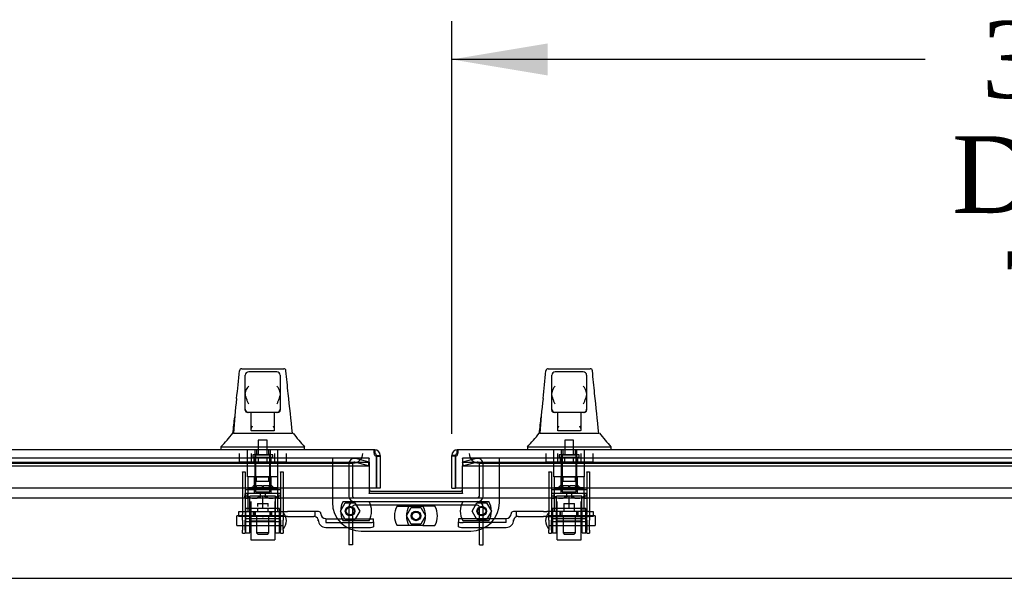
# Model space of a CAD drawing. Header units: inches. Extents: x 2 to 538, y -2 to 358.
# Tile 3 of 20: x 128 to 154, y 64 to 78. Entities that reach past the tile are written whole.
import ezdxf
from ezdxf.enums import TextEntityAlignment as Align
from ezdxf.lldxf.tags import DXFTag

# ---------------------------------------------------------------- set-up
doc = ezdxf.new("R2010")
doc.units = ezdxf.units.IN
doc.header["$MEASUREMENT"] = 0
for name, color, linetype in [('COM70220', 7, 'Continuous'), ('COM70838', 7, 'Continuous'), ('COM70839-4', 7, 'Continuous'), ('COM71045-2', 7, 'Continuous'), ('COM71046-2', 7, 'Continuous'), ('COM71052-1', 7, 'Continuous'), ('COM71053-1', 7, 'Continuous'), ('COM71054-1', 7, 'Continuous'), ('COM71145-1', 7, 'Continuous'), ('COM71146-1', 7, 'Continuous'), ('Default', 7, 'Continuous'), ('HAN13068', 7, 'Continuous'), ('HAN13068_NUT', 7, 'Continuous'), ('HAN13068_SCREW', 7, 'Continuous'), ('HAN_NUT', 7, 'Continuous'), ('NTS18147', 7, 'Continuous'), ('NTS86070', 7, 'Continuous'), ('ROL87452', 7, 'Continuous'), ('RVT17786', 7, 'Continuous'), ('RVT19000', 7, 'Continuous'), ('SCC87672', 7, 'Continuous'), ('SPC87323', 7, 'Continuous'), ('STD26122', 7, 'Continuous'), ('WAF25376', 7, 'Continuous'), ('WAM30038', 7, 'Continuous')]:
    doc.layers.add(name, color=color, linetype=linetype)
doc.styles.add('SEACAD_Times_New_Roman', font='times.ttf')
tags = doc.linetypes.add('CENTER2', pattern=[1.125, 0.75, -0.125, 0.125, -0.125]).pattern_tags.tags
tags[10:11] = [DXFTag(74, 4), DXFTag(75, 0), DXFTag(340, '0'), DXFTag(46, 0.0), DXFTag(50, 0.0), DXFTag(44, 0.0), DXFTag(45, 0.0)]
tags[8:9] = [DXFTag(74, 4), DXFTag(75, 0), DXFTag(340, '0'), DXFTag(46, 0.0), DXFTag(50, 0.0), DXFTag(44, 0.0), DXFTag(45, 0.0)]
tags[6:7] = [DXFTag(74, 4), DXFTag(75, 0), DXFTag(340, '0'), DXFTag(46, 0.0), DXFTag(50, 0.0), DXFTag(44, 0.0), DXFTag(45, 0.0)]
tags[4:5] = [DXFTag(74, 4), DXFTag(75, 0), DXFTag(340, '0'), DXFTag(46, 0.0), DXFTag(50, 0.0), DXFTag(44, 0.0), DXFTag(45, 0.0)]
tags = doc.linetypes.add('HIDDEN2', pattern=[0.1875, 0.125, -0.0625]).pattern_tags.tags
tags[6:7] = [DXFTag(74, 4), DXFTag(75, 0), DXFTag(340, '0'), DXFTag(46, 0.0), DXFTag(50, 0.0), DXFTag(44, 0.0), DXFTag(45, 0.0)]
tags[4:5] = [DXFTag(74, 4), DXFTag(75, 0), DXFTag(340, '0'), DXFTag(46, 0.0), DXFTag(50, 0.0), DXFTag(44, 0.0), DXFTag(45, 0.0)]
doc.dimstyles.new('HAMMOND_(STH_-_540x360)', dxfattribs={"dimtxt": 2, "dimasz": 2.5, "dimexe": 1, "dimexo": 1, "dimgap": 0.5, "dimtad": 0, "dimtih": 1, "dimtoh": 1, "dimzin": 0, "dimdsep": 46, "dimtxsty": 'SEACAD_Times_New_Roman', "dimblk1": '_SE_FILLED', "dimblk2": '_SE_FILLED', "dimsah": 1, "dimcen": 1, "dimadec": 0, "dimazin": 0, "dimtfac": 0.8, "dimtofl": 0, "dimtmove": 0, "dimatfit": 3, "dimfxl": 1, "dimtolj": 1, "dimtzin": 0, "dimarcsym": 0})

# ---------------------------------------------------------------- blocks, each defined once
blk = doc.blocks.new('SEANNOT_GROUP3')
at = {"layer": 'Default', "color": 7, "linetype": 'CENTER2'}
blk.add_line((103.335, 63.564), (173.408, 63.564), dxfattribs=at)
blk = doc.blocks.new('SE1')
at = {"layer": 'COM70220', "color": 7, "linetype": 'HIDDEN2'}
for p, q in [((103.945, 66.565), (136.485, 66.565)), ((136.485, 66.565), (136.735, 66.565)), ((140.007, 66.565), (140.257, 66.565)), ((140.257, 66.565), (172.797, 66.565))]:
    blk.add_line(p, q, dxfattribs=at)
for centre, start, end in [((136.735, 66.815), 270, 0), ((140.007, 66.815), 180, 270)]:
    blk.add_arc(centre, 0.25, start, end, dxfattribs=at)
at = {"layer": 'COM70838', "color": 7, "linetype": 'HIDDEN2'}
for p, q in [((133.755, 65.178), (133.755, 65.303)), ((133.755, 65.303), (133.88, 65.303)), ((133.88, 65.178), (133.755, 65.178)), ((133.88, 65.303), (134.935, 65.303)), ((134.362, 65.178), (133.88, 65.178)), ((134.935, 65.178), (134.397, 65.178)), ((134.935, 65.303), (135.024, 65.303)), ((135.024, 65.178), (134.935, 65.178)), ((135.737, 65.303), (135.024, 65.303)), ((135.024, 65.178), (135.71, 65.178)), ((135.835, 65.303), (135.737, 65.303)), ((135.737, 65.303), (135.737, 65.175)), ((135.895, 65.245), (135.895, 65.243)), ((140.848, 65.243), (140.848, 65.245)), ((140.978, 65.303), (140.908, 65.303)), ((140.978, 65.303), (140.978, 65.164)), ((141.691, 65.303), (140.978, 65.303)), ((141.033, 65.178), (141.691, 65.178)), ((141.691, 65.303), (141.779, 65.303)), ((141.779, 65.178), (141.691, 65.178)), ((142.863, 65.303), (141.779, 65.303)), ((141.779, 65.178), (142.345, 65.178)), ((142.38, 65.178), (142.863, 65.178)), ((142.863, 65.303), (142.988, 65.303)), ((142.988, 65.178), (142.863, 65.178)), ((142.988, 65.303), (142.988, 65.178)), ((135.827, 65.061), (135.827, 65.084)), ((136.02, 65.12), (136.02, 65.017)), ((136.02, 65.117), (137.265, 65.117)), ((136.02, 65.017), (137.14, 65.017)), ((137.265, 65.035), (137.265, 65.117)), ((137.265, 65.035), (137.265, 64.909)), ((140.723, 65.117), (139.478, 65.117)), ((139.478, 65.117), (139.478, 65.035)), ((139.478, 64.909), (139.478, 65.035)), ((140.723, 65.017), (139.603, 65.017)), ((140.723, 65.017), (140.723, 65.12)), ((140.916, 65.084), (140.916, 65.061)), ((136.02, 64.891), (137.14, 64.891)), ((139.603, 64.891), (140.723, 64.891))]:
    blk.add_line(p, q, dxfattribs=at)
for centre, radius, start, end in [((135.71, 65.061), 0.117, 76.4554, 90), ((135.71, 65.061), 0.117, 0, 76.4554), ((135.835, 65.243), 0.06, 0, 90), ((136.02, 65.245), 0.125, 180, 270), ((140.723, 65.245), 0.125, 270, 0), ((140.908, 65.243), 0.06, 90, 180), ((141.033, 65.061), 0.117, 118.0398, 180), ((141.033, 65.061), 0.117, 90, 118.0398), ((136.02, 65.084), 0.193, 180, 270), ((140.723, 65.084), 0.193, 270, 0)]:
    blk.add_arc(centre, radius, start, end, dxfattribs=at)
for centre, major_axis, start_param, end_param in [((137.14, 65.035), (-0.125, 0), 1.570796, 3.141593), ((137.14, 64.909), (0.125, 0), 4.712389, 6.283185), ((139.603, 65.035), (-0.125, 0), 0, 1.570796), ((139.603, 64.909), (0.125, 0), 3.141593, 4.712389)]:
    blk.add_ellipse(centre, major_axis=major_axis, ratio=0.145455, start_param=start_param, end_param=end_param, dxfattribs=at)
at = {"layer": 'COM70839-4', "color": 7, "linetype": 'HIDDEN2'}
for p, q in [((133.849, 66.341), (133.919, 66.341)), ((133.849, 66.332), (133.849, 66.341)), ((133.849, 66.332), (133.849, 65.239)), ((133.919, 66.341), (133.919, 66.332)), ((133.919, 66.332), (133.919, 65.239)), ((134.841, 66.341), (134.911, 66.341)), ((134.841, 66.332), (134.841, 66.341)), ((134.841, 66.332), (134.841, 65.239)), ((134.911, 66.341), (134.911, 66.332)), ((134.911, 66.332), (134.911, 65.239)), ((141.832, 66.341), (141.902, 66.341)), ((141.832, 66.332), (141.832, 66.341)), ((141.832, 66.332), (141.832, 65.239)), ((141.902, 66.341), (141.902, 66.332)), ((141.902, 66.332), (141.902, 65.239)), ((142.824, 66.341), (142.894, 66.341)), ((142.824, 66.332), (142.824, 66.341)), ((142.824, 66.332), (142.824, 65.239)), ((142.894, 66.341), (142.894, 66.332)), ((142.894, 66.332), (142.894, 65.239)), ((133.919, 65.879), (134.841, 65.879)), ((141.902, 65.879), (142.824, 65.879)), ((133.849, 65.076), (133.849, 65.239)), ((133.919, 65.239), (133.919, 65.076)), ((134.841, 65.076), (134.841, 65.239)), ((134.911, 65.239), (134.911, 65.076)), ((141.832, 65.076), (141.832, 65.239)), ((141.902, 65.239), (141.902, 65.076)), ((142.824, 65.076), (142.824, 65.239)), ((142.894, 65.239), (142.894, 65.076)), ((133.849, 65.076), (133.849, 64.815)), ((134.841, 65.111), (133.919, 65.111)), ((133.919, 64.815), (133.919, 65.076)), ((133.919, 65.046), (134.841, 65.046)), ((134.841, 65.076), (134.841, 64.815)), ((134.911, 64.815), (134.911, 65.076)), ((141.832, 65.076), (141.832, 64.815)), ((142.824, 65.111), (141.902, 65.111)), ((141.902, 64.815), (141.902, 65.076)), ((141.902, 65.046), (142.824, 65.046)), ((142.824, 65.076), (142.824, 64.815)), ((142.894, 64.815), (142.894, 65.076)), ((133.849, 64.737), (133.849, 64.815)), ((133.849, 64.737), (133.919, 64.737)), ((133.919, 64.815), (133.919, 64.737)), ((134.841, 64.737), (134.841, 64.815)), ((134.841, 64.737), (134.911, 64.737)), ((134.911, 64.815), (134.911, 64.737)), ((141.832, 64.737), (141.832, 64.815)), ((141.832, 64.737), (141.902, 64.737)), ((141.902, 64.815), (141.902, 64.737)), ((142.824, 64.737), (142.824, 64.815)), ((142.824, 64.737), (142.894, 64.737)), ((142.894, 64.815), (142.894, 64.737))]:
    blk.add_line(p, q, dxfattribs=at)
at = {"layer": 'COM71045-2', "color": 7, "linetype": 'HIDDEN2'}
for p, q in [((137.156, 65.778), (137.156, 65.783)), ((139.586, 65.778), (137.156, 65.778)), ((139.586, 65.783), (139.586, 65.778))]:
    blk.add_line(p, q, dxfattribs=at)
at = {"layer": 'COM71046-2', "color": 7, "linetype": 'HIDDEN2'}
for p, q in [((137.156, 66.69), (103.809, 66.69)), ((103.809, 66.589), (137.156, 66.589)), ((103.809, 66.498), (137.156, 66.498)), ((137.156, 66.69), (137.156, 66.685)), ((137.156, 66.589), (137.156, 66.685)), ((137.156, 66.589), (137.156, 66.498)), ((137.156, 66.498), (137.156, 65.91)), ((139.586, 66.685), (139.586, 66.69)), ((172.934, 66.69), (139.586, 66.69)), ((139.586, 66.685), (139.586, 66.589)), ((139.586, 66.589), (172.934, 66.589)), ((139.586, 66.589), (139.586, 66.498)), ((139.586, 66.498), (172.934, 66.498)), ((139.586, 65.91), (139.586, 66.498))]:
    blk.add_line(p, q, dxfattribs=at)
at = {"layer": 'COM71046-2', "color": 7, "linetype": 'Continuous'}
for p, q in [((137.156, 65.91), (137.156, 65.783)), ((137.156, 65.783), (139.586, 65.783)), ((139.586, 65.783), (139.586, 65.91)), ((100.904, 65.659), (175.839, 65.659))]:
    blk.add_line(p, q, dxfattribs=at)
at = {"layer": 'COM71052-1', "color": 7, "linetype": 'HIDDEN2'}
for p, q in [((136.621, 66.546), (136.621, 65.708)), ((136.716, 66.546), (136.716, 65.708)), ((137.132, 66.498), (136.777, 66.593)), ((137.156, 66.589), (136.801, 66.684)), ((137.132, 66.498), (137.156, 66.589)), ((139.941, 66.684), (139.586, 66.589)), ((139.611, 66.498), (139.586, 66.589)), ((139.966, 66.593), (139.611, 66.498)), ((140.026, 65.708), (140.026, 66.546)), ((140.121, 65.708), (140.121, 66.546)), ((136.764, 65.66), (139.978, 65.66)), ((137.149, 65.565), (139.593, 65.565))]:
    blk.add_line(p, q, dxfattribs=at)
for centre, radius, start, end in [((136.764, 66.546), 0.143, 75, 180), ((136.764, 66.546), 0.048, 75, 180), ((139.978, 66.546), 0.143, 0, 105), ((139.978, 66.546), 0.048, 0, 105), ((136.764, 65.708), 0.143, 180, 270), ((136.764, 65.708), 0.048, 180, 270), ((139.978, 65.708), 0.143, 270, 0), ((139.978, 65.708), 0.048, 270, 0)]:
    blk.add_arc(centre, radius, start, end, dxfattribs=at)
at = {"layer": 'COM71053-1', "color": 7, "linetype": 'HIDDEN2'}
for p, q in [((136.621, 65.422), (136.621, 64.44)), ((136.716, 65.422), (136.716, 64.44)), ((139.978, 65.47), (136.764, 65.47)), ((140.026, 64.44), (140.026, 65.422)), ((140.121, 64.44), (140.121, 65.422)), ((136.716, 64.44), (136.621, 64.44)), ((140.026, 64.44), (140.121, 64.44))]:
    blk.add_line(p, q, dxfattribs=at)
for centre, radius, start, end in [((136.764, 65.422), 0.143, 90, 180), ((136.764, 65.422), 0.048, 90, 180), ((139.978, 65.422), 0.143, 0, 90), ((139.978, 65.422), 0.048, 0, 90)]:
    blk.add_arc(centre, radius, start, end, dxfattribs=at)
at = {"layer": 'COM71054-1', "color": 7, "linetype": 'HIDDEN2'}
for p, q in [((136.193, 66.69), (136.193, 65.541)), ((140.549, 65.541), (140.549, 66.69)), ((136.943, 64.791), (139.799, 64.791))]:
    blk.add_line(p, q, dxfattribs=at)
at = {"layer": 'COM71054-1', "color": 7, "linetype": 'Continuous'}
blk.add_line((137.216, 65.833), (139.526, 65.833), dxfattribs=at)
at = {"layer": 'COM71054-1', "color": 7, "linetype": 'HIDDEN2'}
for centre in [(136.656, 65.315), (140.086, 65.315), (138.371, 65.19)]:
    blk.add_circle(centre, 0.125, dxfattribs=at)
at = {"layer": 'COM71054-1', "color": 7, "linetype": 'Continuous'}
for centre, start, end in [((137.216, 65.893), 180, 270), ((139.526, 65.893), 270, 0)]:
    blk.add_arc(centre, 0.06, start, end, dxfattribs=at)
at = {"layer": 'COM71054-1', "color": 7, "linetype": 'HIDDEN2'}
for centre, start, end in [((136.943, 65.541), 180, 270), ((139.799, 65.541), 270, 0)]:
    blk.add_arc(centre, 0.75, start, end, dxfattribs=at)
at = {"layer": 'COM71145-1', "color": 7, "linetype": 'Continuous'}
for p, q in [((139.303, 66.743), (139.303, 66.767)), ((139.372, 66.767), (139.303, 66.767)), ((139.398, 66.743), (139.303, 66.743)), ((139.303, 65.91), (139.303, 66.743)), ((139.398, 66.767), (139.372, 66.767)), ((139.398, 66.743), (139.398, 66.767)), ((139.398, 65.91), (139.398, 66.743)), ((139.398, 66.743), (139.398, 65.91)), ((173.608, 66.91), (139.446, 66.91)), ((139.446, 66.91), (139.446, 66.91)), ((139.446, 66.91), (139.446, 66.84)), ((139.446, 66.84), (139.446, 66.91)), ((139.446, 66.815), (139.446, 66.84)), ((139.446, 66.84), (139.446, 66.815)), ((139.446, 66.815), (139.446, 66.815)), ((139.303, 65.91), (139.398, 65.91)), ((173.657, 65.91), (139.398, 65.91))]:
    blk.add_line(p, q, dxfattribs=at)
for centre, radius, start, end in [((139.446, 66.767), 0.143, 90, 180), ((139.446, 66.767), 0.048, 90, 180), ((139.388, 66.824), 0.0815, 276.7727, 315.1283)]:
    blk.add_arc(centre, radius, start, end, dxfattribs=at)
blk.add_open_spline([(139.446, 66.767), (139.45, 66.775), (139.454, 66.784), (139.46, 66.802), (139.462, 66.812), (139.466, 66.829), (139.467, 66.838), (139.469, 66.854), (139.47, 66.861), (139.47, 66.875), (139.469, 66.881), (139.467, 66.891), (139.466, 66.896), (139.462, 66.903), (139.46, 66.906), (139.454, 66.909), (139.45, 66.91), (139.446, 66.91)], degree=3, knots=[0, 0, 0, 0, 0.125, 0.125, 0.25, 0.25, 0.375, 0.375, 0.5, 0.5, 0.625, 0.625, 0.75, 0.75, 0.875, 0.875, 1, 1, 1, 1], dxfattribs=at)
blk.add_open_spline([(139.462, 66.813), (139.457, 66.814), (139.452, 66.815), (139.446, 66.815)], degree=3, dxfattribs=at)
at = {"layer": 'COM71146-1', "color": 7, "linetype": 'Continuous'}
for p, q in [((137.296, 66.91), (103.134, 66.91)), ((137.296, 66.91), (137.297, 66.91)), ((137.296, 66.91), (137.296, 66.84)), ((137.296, 66.84), (137.296, 66.815)), ((137.296, 66.815), (137.297, 66.815)), ((137.297, 66.84), (137.297, 66.91)), ((137.297, 66.815), (137.297, 66.84)), ((137.345, 66.767), (137.37, 66.767)), ((137.345, 66.767), (137.345, 66.743)), ((137.345, 65.91), (137.345, 66.743)), ((137.345, 66.743), (137.345, 65.91)), ((137.345, 66.743), (137.44, 66.743)), ((137.37, 66.767), (137.44, 66.767)), ((137.44, 66.767), (137.44, 66.743)), ((137.44, 66.743), (137.44, 65.91)), ((137.345, 65.91), (103.086, 65.91)), ((137.44, 65.91), (137.345, 65.91))]:
    blk.add_line(p, q, dxfattribs=at)
for centre, radius, start, end in [((137.354, 66.824), 0.0815, 224.8717, 263.2273), ((137.297, 66.767), 0.143, 0, 90), ((137.297, 66.767), 0.048, 0, 90)]:
    blk.add_arc(centre, radius, start, end, dxfattribs=at)
for points, knots in [([(137.296, 66.91), (137.292, 66.91), (137.288, 66.909), (137.282, 66.906), (137.28, 66.903), (137.276, 66.896), (137.275, 66.891), (137.273, 66.881), (137.273, 66.875), (137.273, 66.861), (137.273, 66.854), (137.275, 66.838), (137.276, 66.829), (137.28, 66.811), (137.282, 66.803), (137.288, 66.784), (137.292, 66.775), (137.296, 66.767)], [0, 0, 0, 0, 0.125, 0.125, 0.25, 0.25, 0.375, 0.375, 0.5, 0.5, 0.625, 0.625, 0.75, 0.75, 0.875, 0.875, 1, 1, 1, 1]), ([(137.296, 66.815), (137.293, 66.815), (137.29, 66.815), (137.285, 66.814), (137.283, 66.813), (137.281, 66.813)], [0, 0, 0, 0, 0.125, 0.125, 0.2349364, 0.2349364, 0.2349364, 0.2349364])]:
    blk.add_open_spline(points, degree=3, knots=knots, dxfattribs=at)
at = {"layer": 'HAN13068', "color": 7, "linetype": 'Continuous'}
for p, q in [((133.834, 69.025), (134.925, 69.025)), ((141.817, 69.025), (142.908, 69.025)), ((133.774, 68.969), (133.774, 68.971)), ((133.925, 68.382), (133.925, 68.855)), ((134.745, 68.945), (134.015, 68.945)), ((134.835, 68.855), (134.835, 68.382)), ((134.985, 68.971), (134.985, 68.969)), ((141.757, 68.969), (141.757, 68.971)), ((141.908, 68.382), (141.908, 68.855)), ((142.728, 68.945), (141.998, 68.945)), ((142.818, 68.855), (142.818, 68.382)), ((142.968, 68.971), (142.968, 68.969)), ((133.925, 67.975), (133.925, 68.382)), ((134.835, 68.382), (134.835, 67.975)), ((141.908, 67.975), (141.908, 68.382)), ((142.818, 68.382), (142.818, 67.975)), ((133.925, 67.945), (133.925, 67.975)), ((134.835, 67.975), (134.835, 67.945)), ((141.908, 67.945), (141.908, 67.975)), ((142.818, 67.975), (142.818, 67.945)), ((134.015, 67.885), (133.985, 67.885)), ((134.745, 67.885), (134.015, 67.885)), ((134.08, 67.454), (134.08, 67.885)), ((134.68, 67.885), (134.68, 67.454)), ((134.775, 67.885), (134.745, 67.885)), ((141.998, 67.885), (141.968, 67.885)), ((142.728, 67.885), (141.998, 67.885)), ((142.063, 67.454), (142.063, 67.885)), ((142.663, 67.885), (142.663, 67.454)), ((142.758, 67.885), (142.728, 67.885)), ((133.616, 67.345), (133.8, 67.345)), ((133.8, 67.345), (133.913, 67.345)), ((133.913, 67.345), (134.121, 67.345)), ((134.08, 67.413), (134.08, 67.454)), ((134.295, 67.41), (134.11, 67.41)), ((134.121, 67.345), (134.189, 67.345)), ((134.189, 67.345), (134.28, 67.345)), ((134.28, 67.345), (134.32, 67.345)), ((134.465, 67.41), (134.295, 67.41)), ((134.32, 67.345), (134.439, 67.345)), ((134.439, 67.345), (134.736, 67.345)), ((134.65, 67.41), (134.465, 67.41)), ((134.68, 67.454), (134.68, 67.413)), ((134.736, 67.345), (134.846, 67.345)), ((134.846, 67.345), (135.152, 67.345)), ((141.599, 67.345), (141.783, 67.345)), ((141.783, 67.345), (141.896, 67.345)), ((141.896, 67.345), (142.104, 67.345)), ((142.063, 67.413), (142.063, 67.454)), ((142.278, 67.41), (142.093, 67.41)), ((142.104, 67.345), (142.172, 67.345)), ((142.172, 67.345), (142.263, 67.345)), ((142.263, 67.345), (142.303, 67.345)), ((142.448, 67.41), (142.278, 67.41)), ((142.303, 67.345), (142.422, 67.345)), ((142.422, 67.345), (142.719, 67.345)), ((142.633, 67.41), (142.448, 67.41)), ((142.663, 67.454), (142.663, 67.413)), ((142.719, 67.345), (142.829, 67.345)), ((142.829, 67.345), (143.135, 67.345)), ((133.29, 66.993), (133.29, 66.91)), ((133.29, 66.99), (133.641, 66.99)), ((133.641, 66.99), (133.874, 66.99)), ((133.874, 66.99), (134.32, 66.99)), ((134.32, 66.99), (134.439, 66.99)), ((134.439, 66.99), (134.49, 66.99)), ((134.49, 66.99), (134.638, 66.99)), ((134.638, 66.99), (135.118, 66.99)), ((135.118, 66.99), (135.469, 66.99)), ((135.47, 66.91), (135.47, 66.993)), ((141.273, 66.993), (141.273, 66.91)), ((141.273, 66.99), (141.624, 66.99)), ((141.624, 66.99), (141.857, 66.99)), ((141.857, 66.99), (142.303, 66.99)), ((142.303, 66.99), (142.422, 66.99)), ((142.422, 66.99), (142.473, 66.99)), ((142.473, 66.99), (142.621, 66.99)), ((142.621, 66.99), (143.101, 66.99)), ((143.101, 66.99), (143.452, 66.99)), ((143.453, 66.91), (143.453, 66.993))]:
    blk.add_line(p, q, dxfattribs=at)
at = {"layer": 'HAN13068', "color": 7, "linetype": 'HIDDEN2'}
for p, q in [((133.984, 66.208), (133.984, 66.91)), ((134.18, 66.208), (134.18, 66.91)), ((134.217, 66.91), (134.217, 66.785)), ((134.542, 66.785), (134.542, 66.91)), ((134.579, 66.208), (134.579, 66.91)), ((134.775, 66.208), (134.775, 66.91)), ((141.967, 66.208), (141.967, 66.91)), ((142.163, 66.208), (142.163, 66.91)), ((142.2, 66.91), (142.2, 66.785)), ((142.525, 66.785), (142.525, 66.91)), ((142.562, 66.208), (142.562, 66.91)), ((142.758, 66.208), (142.758, 66.91)), ((134.18, 66.208), (133.984, 66.208)), ((134.579, 66.208), (134.18, 66.208)), ((134.22, 66.083), (134.22, 66.208)), ((134.54, 66.083), (134.54, 66.208)), ((134.775, 66.208), (134.579, 66.208)), ((142.163, 66.208), (141.967, 66.208)), ((142.562, 66.208), (142.163, 66.208)), ((142.203, 66.083), (142.203, 66.208)), ((142.523, 66.083), (142.523, 66.208)), ((142.758, 66.208), (142.562, 66.208)), ((134.38, 66.083), (134.22, 66.083)), ((134.54, 66.083), (134.38, 66.083)), ((142.363, 66.083), (142.203, 66.083)), ((142.523, 66.083), (142.363, 66.083)), ((134.22, 65.178), (134.22, 64.748)), ((134.54, 64.748), (134.54, 65.178)), ((142.203, 65.178), (142.203, 64.748)), ((142.523, 64.748), (142.523, 65.178)), ((134.54, 64.748), (134.22, 64.748)), ((134.22, 64.748), (134.25, 64.718)), ((134.25, 64.718), (134.51, 64.718)), ((134.51, 64.718), (134.54, 64.748)), ((142.523, 64.748), (142.203, 64.748)), ((142.203, 64.748), (142.233, 64.718)), ((142.233, 64.718), (142.493, 64.718)), ((142.493, 64.718), (142.523, 64.748))]:
    blk.add_line(p, q, dxfattribs=at)
at = {"layer": 'HAN13068', "color": 7, "linetype": 'Continuous'}
for centre, radius, start, end in [((133.834, 68.965), 0.06, 89.9925, 174.0071), ((134.925, 68.965), 0.06, 5.5758, 90.0089), ((141.817, 68.965), 0.06, 89.9925, 174.0071), ((142.908, 68.965), 0.06, 5.5758, 90.0089), ((134.015, 68.855), 0.09, 90, 180), ((134.745, 68.855), 0.09, 0, 90), ((141.998, 68.855), 0.09, 90, 180), ((142.728, 68.855), 0.09, 0, 90), ((134.184, 68.374), 0.259, 130.7149, 177.9019), ((134.575, 68.374), 0.259, 2.0981, 49.2851), ((142.167, 68.374), 0.259, 130.7149, 177.9019), ((142.558, 68.374), 0.259, 2.0981, 49.2851), ((149.515, 66.348), 15.93, 173.1476, 176.4108), ((133.966, 68.382), 0.0411, 178.3464, 179.9974), ((134.794, 68.382), 0.0411, 0.0026, 1.6536), ((73.125, 61.3), 62.32, 5.56591, 6.52159), ((157.498, 66.348), 15.93, 173.1476, 176.4108), ((141.949, 68.382), 0.0411, 178.3464, 179.9974), ((142.777, 68.382), 0.0411, 0.0026, 1.6536), ((81.108, 61.3), 62.32, 5.56591, 6.52159), ((134.015, 67.975), 0.09, 180, 270), ((134.745, 67.975), 0.09, 270, 0), ((141.998, 67.975), 0.09, 180, 270), ((142.728, 67.975), 0.09, 270, 0), ((133.985, 67.945), 0.06, 180, 270), ((134.775, 67.945), 0.06, 270, 0), ((141.968, 67.945), 0.06, 180, 270), ((142.758, 67.945), 0.06, 270, 0), ((129.498, 70.622), 5.251, 316.2334, 321.3827), ((147.585, 77.534), 16.062, 219.3746, 221.0327), ((137.481, 70.622), 5.251, 316.2334, 321.3827), ((155.568, 77.534), 16.062, 219.3746, 221.0327)]:
    blk.add_arc(centre, radius, start, end, dxfattribs=at)
for points in [[(133.699, 68.248), (133.724, 68.489), (133.749, 68.729), (133.774, 68.969)], [(135.042, 68.378), (135.023, 68.575), (135.004, 68.772), (134.985, 68.969)], [(141.682, 68.248), (141.707, 68.489), (141.732, 68.729), (141.757, 68.969)], [(143.025, 68.378), (143.006, 68.575), (142.987, 68.772), (142.968, 68.969)], [(133.604, 67.345), (133.619, 67.488), (133.634, 67.63), (133.649, 67.773)], [(141.587, 67.345), (141.602, 67.488), (141.617, 67.63), (141.632, 67.773)]]:
    blk.add_open_spline(points, degree=3, dxfattribs=at)
for points, knots in [([(134.015, 68.1), (134.009, 68.112), (134.004, 68.124), (133.994, 68.148), (133.989, 68.161), (133.974, 68.197), (133.965, 68.221), (133.952, 68.257), (133.948, 68.268), (133.941, 68.292), (133.937, 68.304), (133.929, 68.339), (133.925, 68.361), (133.925, 68.383)], [0, 0, 0, 0, 0.125, 0.125, 0.25, 0.25, 0.5, 0.5, 0.625, 0.625, 0.75, 0.75, 1, 1, 1, 1]), ([(134.835, 68.383), (134.834, 68.361), (134.83, 68.339), (134.822, 68.304), (134.819, 68.292), (134.811, 68.268), (134.807, 68.257), (134.795, 68.221), (134.785, 68.197), (134.77, 68.161), (134.765, 68.148), (134.755, 68.124), (134.75, 68.112), (134.745, 68.1)], [0, 0, 0, 0, 0.25, 0.25, 0.375, 0.375, 0.5, 0.5, 0.75, 0.75, 0.875, 0.875, 1, 1, 1, 1]), ([(141.998, 68.1), (141.992, 68.112), (141.987, 68.124), (141.977, 68.148), (141.972, 68.161), (141.957, 68.197), (141.948, 68.221), (141.935, 68.257), (141.931, 68.268), (141.924, 68.292), (141.92, 68.304), (141.912, 68.339), (141.908, 68.361), (141.908, 68.383)], [0, 0, 0, 0, 0.125, 0.125, 0.25, 0.25, 0.5, 0.5, 0.625, 0.625, 0.75, 0.75, 1, 1, 1, 1]), ([(142.818, 68.383), (142.817, 68.361), (142.813, 68.339), (142.805, 68.304), (142.802, 68.292), (142.794, 68.268), (142.79, 68.257), (142.778, 68.221), (142.768, 68.197), (142.753, 68.161), (142.748, 68.148), (142.738, 68.124), (142.733, 68.112), (142.728, 68.1)], [0, 0, 0, 0, 0.25, 0.25, 0.375, 0.375, 0.5, 0.5, 0.75, 0.75, 0.875, 0.875, 1, 1, 1, 1]), ([(134.08, 67.454), (134.08, 67.46), (134.081, 67.466), (134.085, 67.479), (134.087, 67.486), (134.096, 67.506), (134.103, 67.521), (134.11, 67.535)], [0, 0, 0, 0, 0.25, 0.25, 0.5, 0.5, 1, 1, 1, 1]), ([(134.65, 67.535), (134.657, 67.521), (134.664, 67.506), (134.672, 67.486), (134.675, 67.479), (134.678, 67.466), (134.68, 67.46), (134.68, 67.454)], [0, 0, 0, 0, 0.5, 0.5, 0.75, 0.75, 1, 1, 1, 1]), ([(142.063, 67.454), (142.063, 67.46), (142.064, 67.466), (142.068, 67.479), (142.07, 67.486), (142.079, 67.506), (142.086, 67.521), (142.093, 67.535)], [0, 0, 0, 0, 0.25, 0.25, 0.5, 0.5, 1, 1, 1, 1]), ([(142.633, 67.535), (142.64, 67.521), (142.647, 67.506), (142.655, 67.486), (142.658, 67.479), (142.661, 67.466), (142.663, 67.46), (142.663, 67.454)], [0, 0, 0, 0, 0.5, 0.5, 0.75, 0.75, 1, 1, 1, 1]), ([(134.11, 67.41), (134.106, 67.41), (134.102, 67.41), (134.094, 67.41), (134.091, 67.41), (134.086, 67.41), (134.083, 67.411), (134.08, 67.412), (134.08, 67.412), (134.08, 67.413)], [0, 0, 0, 0, 0.25, 0.25, 0.5, 0.5, 0.75, 0.75, 1, 1, 1, 1]), ([(134.68, 67.413), (134.68, 67.412), (134.679, 67.412), (134.676, 67.411), (134.674, 67.41), (134.665, 67.41), (134.658, 67.41), (134.65, 67.41)], [0, 0, 0, 0, 0.25, 0.25, 0.5, 0.5, 1, 1, 1, 1]), ([(142.093, 67.41), (142.089, 67.41), (142.085, 67.41), (142.077, 67.41), (142.074, 67.41), (142.069, 67.41), (142.066, 67.411), (142.063, 67.412), (142.063, 67.412), (142.063, 67.413)], [0, 0, 0, 0, 0.25, 0.25, 0.5, 0.5, 0.75, 0.75, 1, 1, 1, 1]), ([(142.663, 67.413), (142.663, 67.412), (142.662, 67.412), (142.659, 67.411), (142.657, 67.41), (142.648, 67.41), (142.641, 67.41), (142.633, 67.41)], [0, 0, 0, 0, 0.25, 0.25, 0.5, 0.5, 1, 1, 1, 1])]:
    blk.add_open_spline(points, degree=3, knots=knots, dxfattribs=at)
at = {"layer": 'HAN13068_NUT', "color": 7, "linetype": 'HIDDEN2'}
for p, q in [((134.38, 65.708), (134.047, 65.708)), ((134.047, 65.383), (134.047, 65.708)), ((134.712, 65.708), (134.38, 65.708)), ((134.38, 65.383), (134.38, 65.708)), ((134.712, 65.383), (134.712, 65.708)), ((142.363, 65.708), (142.03, 65.708)), ((142.03, 65.383), (142.03, 65.708)), ((142.695, 65.708), (142.363, 65.708)), ((142.363, 65.383), (142.363, 65.708)), ((142.695, 65.383), (142.695, 65.708)), ((134.213, 65.383), (134.047, 65.383)), ((134.047, 65.383), (134.047, 65.333)), ((134.38, 65.383), (134.213, 65.383)), ((134.546, 65.383), (134.38, 65.383)), ((134.712, 65.383), (134.546, 65.383)), ((134.712, 65.333), (134.712, 65.383)), ((142.196, 65.383), (142.03, 65.383)), ((142.03, 65.383), (142.03, 65.333)), ((142.363, 65.383), (142.196, 65.383)), ((142.529, 65.383), (142.363, 65.383)), ((142.695, 65.383), (142.529, 65.383)), ((142.695, 65.333), (142.695, 65.383))]:
    blk.add_line(p, q, dxfattribs=at)
for centre, start, end in [((134.077, 65.333), 180, 270), ((134.682, 65.333), 270, 0), ((142.06, 65.333), 180, 270), ((142.665, 65.333), 270, 0)]:
    blk.add_arc(centre, 0.03, start, end, dxfattribs=at)
at = {"layer": 'HAN13068_SCREW', "color": 7, "linetype": 'HIDDEN2'}
for p, q in [((134.496, 67.16), (134.264, 67.16)), ((134.264, 67.16), (134.264, 66.785)), ((134.496, 66.785), (134.496, 67.16)), ((142.479, 67.16), (142.247, 67.16)), ((142.247, 67.16), (142.247, 66.785)), ((142.479, 66.785), (142.479, 67.16)), ((134.642, 66.785), (134.117, 66.785)), ((134.117, 66.785), (134.117, 66.715)), ((134.642, 66.715), (134.117, 66.715)), ((134.157, 66.578), (134.157, 66.715)), ((134.268, 66.578), (134.268, 66.715)), ((134.491, 66.578), (134.491, 66.715)), ((134.602, 66.578), (134.602, 66.715)), ((134.642, 66.715), (134.642, 66.785)), ((142.625, 66.785), (142.1, 66.785)), ((142.1, 66.785), (142.1, 66.715)), ((142.625, 66.715), (142.1, 66.715)), ((142.14, 66.578), (142.14, 66.715)), ((142.251, 66.578), (142.251, 66.715)), ((142.474, 66.578), (142.474, 66.715)), ((142.585, 66.578), (142.585, 66.715)), ((142.625, 66.715), (142.625, 66.785)), ((134.157, 66.578), (134.268, 66.578)), ((134.268, 66.578), (134.491, 66.578)), ((134.491, 66.578), (134.602, 66.578)), ((142.14, 66.578), (142.251, 66.578)), ((142.251, 66.578), (142.474, 66.578)), ((142.474, 66.578), (142.585, 66.578))]:
    blk.add_line(p, q, dxfattribs=at)
at = {"layer": 'HAN_NUT', "color": 7, "linetype": 'HIDDEN2'}
for p, q in [((133.768, 66.815), (133.768, 66.6)), ((134.074, 66.815), (134.074, 66.6)), ((134.686, 66.815), (134.686, 66.6)), ((134.992, 66.815), (134.992, 66.6)), ((141.751, 66.815), (141.751, 66.6)), ((142.057, 66.815), (142.057, 66.6)), ((142.669, 66.815), (142.669, 66.6)), ((142.975, 66.815), (142.975, 66.6)), ((133.768, 66.6), (134.074, 66.6)), ((134.074, 66.6), (134.686, 66.6)), ((134.686, 66.6), (134.992, 66.6)), ((141.751, 66.6), (142.057, 66.6)), ((142.057, 66.6), (142.669, 66.6)), ((142.669, 66.6), (142.975, 66.6))]:
    blk.add_line(p, q, dxfattribs=at)
at = {"layer": 'NTS18147', "color": 7, "linetype": 'HIDDEN2'}
for p, q in [((134.6, 66.211), (134.16, 66.211)), ((134.16, 66.211), (134.16, 66.211)), ((134.16, 66.211), (134.6, 66.211)), ((134.16, 66.211), (134.16, 65.773)), ((134.6, 66.211), (134.6, 66.211)), ((134.6, 65.773), (134.6, 66.211)), ((142.583, 66.211), (142.143, 66.211)), ((142.143, 66.211), (142.583, 66.211)), ((142.143, 66.211), (142.143, 65.773)), ((142.583, 65.773), (142.583, 66.211)), ((133.985, 65.773), (133.917, 65.773)), ((133.917, 65.773), (133.917, 65.773)), ((133.985, 65.773), (133.917, 65.773)), ((133.917, 65.773), (133.917, 65.71)), ((133.917, 65.71), (133.985, 65.71)), ((133.917, 65.71), (133.985, 65.71)), ((133.917, 65.648), (133.917, 65.71)), ((133.98, 65.648), (133.98, 65.71)), ((134.312, 65.773), (133.985, 65.773)), ((133.985, 65.773), (133.985, 65.773)), ((134.312, 65.773), (133.985, 65.773)), ((133.985, 65.71), (133.985, 65.773)), ((134.448, 65.773), (134.312, 65.773)), ((134.312, 65.773), (134.312, 65.773)), ((134.448, 65.773), (134.312, 65.773)), ((134.312, 65.773), (134.312, 65.71)), ((134.312, 65.71), (134.448, 65.71)), ((134.312, 65.71), (134.448, 65.71)), ((134.775, 65.773), (134.448, 65.773)), ((134.448, 65.773), (134.448, 65.773)), ((134.775, 65.773), (134.448, 65.773)), ((134.448, 65.71), (134.448, 65.773)), ((134.843, 65.773), (134.775, 65.773)), ((134.775, 65.773), (134.775, 65.773)), ((134.843, 65.773), (134.775, 65.773)), ((134.775, 65.773), (134.775, 65.71)), ((134.775, 65.71), (134.843, 65.71)), ((134.775, 65.71), (134.843, 65.71)), ((134.78, 65.71), (134.78, 65.648)), ((134.843, 65.773), (134.843, 65.773)), ((134.843, 65.71), (134.843, 65.773)), ((134.843, 65.71), (134.843, 65.648)), ((141.968, 65.773), (141.9, 65.773)), ((141.968, 65.773), (141.9, 65.773)), ((141.9, 65.773), (141.9, 65.71)), ((141.9, 65.71), (141.968, 65.71)), ((141.9, 65.71), (141.968, 65.71)), ((141.9, 65.71), (141.9, 65.648)), ((141.963, 65.71), (141.963, 65.648)), ((142.295, 65.773), (141.968, 65.773)), ((142.295, 65.773), (141.968, 65.773)), ((141.968, 65.71), (141.968, 65.773)), ((141.968, 65.71), (141.968, 65.71)), ((142.143, 65.773), (142.143, 65.773)), ((142.431, 65.773), (142.295, 65.773)), ((142.431, 65.773), (142.295, 65.773)), ((142.295, 65.773), (142.295, 65.71)), ((142.295, 65.71), (142.431, 65.71)), ((142.295, 65.71), (142.295, 65.71)), ((142.295, 65.71), (142.431, 65.71)), ((142.758, 65.773), (142.431, 65.773)), ((142.758, 65.773), (142.431, 65.773)), ((142.431, 65.71), (142.431, 65.773)), ((142.431, 65.71), (142.431, 65.71)), ((142.583, 65.773), (142.583, 65.773)), ((142.826, 65.773), (142.758, 65.773)), ((142.826, 65.773), (142.758, 65.773)), ((142.758, 65.773), (142.758, 65.71)), ((142.758, 65.71), (142.826, 65.71)), ((142.758, 65.71), (142.758, 65.71)), ((142.758, 65.71), (142.826, 65.71)), ((142.763, 65.71), (142.763, 65.648)), ((142.826, 65.71), (142.826, 65.773)), ((142.826, 65.71), (142.826, 65.648)), ((133.917, 65.648), (133.98, 65.648)), ((133.917, 65.648), (133.98, 65.648)), ((134.148, 65.648), (134.18, 65.648)), ((134.148, 65.648), (134.18, 65.648)), ((134.58, 65.648), (134.611, 65.648)), ((134.58, 65.648), (134.611, 65.648)), ((134.78, 65.648), (134.843, 65.648)), ((134.78, 65.648), (134.843, 65.648)), ((141.9, 65.648), (141.963, 65.648)), ((141.9, 65.648), (141.963, 65.648)), ((142.131, 65.648), (142.163, 65.648)), ((142.131, 65.648), (142.163, 65.648)), ((142.563, 65.648), (142.594, 65.648)), ((142.563, 65.648), (142.594, 65.648)), ((142.763, 65.648), (142.826, 65.648)), ((142.763, 65.648), (142.826, 65.648))]:
    blk.add_line(p, q, dxfattribs=at)
for centre, start_param, end_param in [((134.148, 65.967), 2.506883, 2.741094), ((134.148, 65.967), 2.506883, 3.776302), ((134.148, 65.967), 2.941796, 3.776302), ((134.18, 65.967), 3.141593, 3.776302), ((134.58, 65.967), 2.506883, 3.141593), ((134.611, 65.967), 2.506883, 3.141593), ((134.611, 65.967), 2.506883, 3.776302), ((142.131, 65.967), 2.506883, 3.776302), ((142.131, 65.967), 3.141593, 3.776302), ((142.163, 65.967), 3.141593, 3.776302), ((142.563, 65.967), 2.506883, 3.141593), ((142.594, 65.967), 2.506883, 3.141593), ((142.594, 65.967), 2.506883, 3.776302), ((134.18, 65.967), 3.141593, 3.342489), ((142.563, 65.967), 2.942048, 3.141593)]:
    blk.add_ellipse(centre, major_axis=(0, 0.318), ratio=0.866025, start_param=start_param, end_param=end_param, dxfattribs=at)
at = {"layer": 'NTS86070', "color": 7, "linetype": 'HIDDEN2'}
for p, q in [((136.473, 65.565), (137.149, 65.565)), ((137.878, 65.44), (138.554, 65.44)), ((138.864, 65.44), (138.554, 65.44)), ((139.593, 65.565), (140.269, 65.565)), ((137.149, 65.065), (136.473, 65.065)), ((138.554, 64.94), (137.878, 64.94)), ((138.554, 64.94), (138.864, 64.94)), ((140.269, 65.065), (139.593, 65.065))]:
    blk.add_line(p, q, dxfattribs=at)
for centre in [(136.656, 65.315), (140.086, 65.315), (138.371, 65.19)]:
    blk.add_circle(centre, 0.101, dxfattribs=at)
for centre, start, end in [((136.906, 65.315), 150, 210), ((136.716, 65.315), 330, 30), ((138.311, 65.19), 150, 210), ((138.621, 65.19), 150, 210), ((138.121, 65.19), 330, 30), ((138.431, 65.19), 330, 30), ((140.026, 65.315), 150, 210), ((139.836, 65.315), 330, 30)]:
    blk.add_arc(centre, 0.5, start, end, dxfattribs=at)
at = {"layer": 'ROL87452', "color": 7, "linetype": 'HIDDEN2'}
for p, q in [((134.067, 65.564), (134.067, 64.564)), ((134.692, 65.564), (134.692, 64.564)), ((142.05, 64.564), (142.05, 65.564)), ((142.675, 64.564), (142.675, 65.564)), ((134.067, 64.564), (134.692, 64.564)), ((142.05, 64.564), (142.675, 64.564))]:
    blk.add_line(p, q, dxfattribs=at)
at = {"layer": 'RVT17786', "color": 7, "linetype": 'HIDDEN2'}
for p, q in [((133.701, 64.939), (133.701, 65.189)), ((134.911, 65.189), (133.701, 65.189)), ((143.042, 65.189), (141.832, 65.189)), ((143.042, 65.189), (143.042, 64.939)), ((133.701, 64.939), (134.911, 64.939)), ((141.832, 64.939), (143.042, 64.939))]:
    blk.add_line(p, q, dxfattribs=at)
for centre, start, end in [((134.677, 65.064), 317.1291, 42.8709), ((142.065, 65.064), 137.1291, 222.8709)]:
    blk.add_arc(centre, 0.318, start, end, dxfattribs=at)
at = {"layer": 'RVT19000', "color": 7, "linetype": 'HIDDEN2'}
for p, q in [((134.239, 65.515), (134.52, 65.515)), ((134.239, 65.515), (134.239, 65.435)), ((134.52, 65.435), (134.52, 65.515)), ((142.222, 65.515), (142.503, 65.515)), ((142.222, 65.515), (142.222, 65.303)), ((142.503, 65.303), (142.503, 65.515)), ((134.185, 65.303), (134.185, 65.178)), ((134.239, 65.365), (134.239, 65.303)), ((134.362, 65.178), (134.397, 65.178)), ((134.52, 65.303), (134.52, 65.365)), ((134.575, 65.178), (134.575, 65.303)), ((142.168, 65.303), (142.168, 65.178)), ((142.345, 65.178), (142.38, 65.178)), ((142.558, 65.178), (142.558, 65.303)), ((134.067, 65.065), (134.692, 65.065)), ((142.05, 65.065), (142.675, 65.065))]:
    blk.add_line(p, q, dxfattribs=at)
at = {"layer": 'SCC87672', "color": 7, "linetype": 'HIDDEN2'}
for p, q in [((136.407, 65.315), (136.531, 65.531)), ((136.531, 65.531), (136.781, 65.531)), ((136.781, 65.531), (136.906, 65.315)), ((139.837, 65.315), (139.961, 65.531)), ((139.961, 65.531), (140.211, 65.531)), ((140.211, 65.531), (140.336, 65.315)), ((136.531, 65.099), (136.407, 65.315)), ((136.906, 65.315), (136.781, 65.099)), ((138.122, 65.19), (138.246, 65.406)), ((138.246, 64.974), (138.122, 65.19)), ((138.246, 65.406), (138.496, 65.406)), ((138.496, 65.406), (138.621, 65.19)), ((138.621, 65.19), (138.496, 64.974)), ((139.961, 65.099), (139.837, 65.315)), ((140.336, 65.315), (140.211, 65.099)), ((136.781, 65.099), (136.531, 65.099)), ((138.496, 64.974), (138.246, 64.974)), ((140.211, 65.099), (139.961, 65.099))]:
    blk.add_line(p, q, dxfattribs=at)
for centre in [(136.656, 65.315), (140.086, 65.315), (138.371, 65.19)]:
    blk.add_circle(centre, 0.123, dxfattribs=at)
at = {"layer": 'SPC87323', "color": 7, "linetype": 'HIDDEN2'}
for p, q in [((133.987, 66.208), (133.987, 65.303)), ((134.772, 65.303), (134.772, 66.208)), ((141.97, 66.208), (141.97, 65.303)), ((142.755, 65.303), (142.755, 66.208)), ((134.142, 65.178), (134.142, 65.303)), ((134.152, 65.178), (134.152, 65.303)), ((134.607, 65.178), (134.607, 65.303)), ((134.617, 65.178), (134.617, 65.303)), ((142.125, 65.178), (142.125, 65.303)), ((142.135, 65.178), (142.135, 65.303)), ((142.59, 65.178), (142.59, 65.303)), ((142.6, 65.178), (142.6, 65.303))]:
    blk.add_line(p, q, dxfattribs=at)
at = {"layer": 'STD26122', "color": 7, "linetype": 'HIDDEN2'}
for p, q in [((134.23, 66.815), (134.195, 66.78)), ((134.195, 66.78), (134.565, 66.78)), ((134.195, 66.78), (134.195, 65.815)), ((134.565, 66.78), (134.53, 66.815)), ((134.565, 65.815), (134.565, 66.78)), ((142.213, 66.815), (142.178, 66.78)), ((142.178, 66.78), (142.548, 66.78)), ((142.178, 66.78), (142.178, 65.815)), ((142.548, 66.78), (142.513, 66.815)), ((142.548, 65.815), (142.548, 66.78)), ((134.195, 65.815), (134.565, 65.815)), ((142.178, 65.815), (142.548, 65.815))]:
    blk.add_line(p, q, dxfattribs=at)
at = {"layer": 'WAF25376', "color": 7, "linetype": 'HIDDEN2'}
for p, q in [((133.943, 64.749), (133.943, 65.379)), ((134.043, 65.379), (133.943, 65.379)), ((134.043, 64.749), (134.043, 65.379)), ((134.716, 64.749), (134.716, 65.379)), ((134.816, 65.379), (134.716, 65.379)), ((134.816, 64.749), (134.816, 65.379)), ((141.926, 65.379), (141.926, 64.749)), ((142.026, 65.379), (141.926, 65.379)), ((142.026, 65.379), (142.026, 64.749)), ((142.699, 64.749), (142.699, 65.379)), ((142.799, 65.379), (142.699, 65.379)), ((142.799, 64.749), (142.799, 65.379)), ((133.943, 64.749), (134.043, 64.749)), ((134.716, 64.749), (134.816, 64.749)), ((141.926, 64.749), (142.026, 64.749)), ((142.699, 64.749), (142.799, 64.749))]:
    blk.add_line(p, q, dxfattribs=at)
at = {"layer": 'WAM30038', "color": 7, "linetype": 'HIDDEN2'}
for p, q in [((134.755, 65.922), (134.005, 65.922)), ((134.005, 65.922), (134.005, 65.898)), ((134.005, 65.922), (134.755, 65.922)), ((134.005, 65.922), (134.005, 65.922)), ((134.151, 65.986), (134.206, 65.986)), ((134.151, 65.986), (134.206, 65.986)), ((134.206, 65.986), (134.178, 65.942)), ((134.194, 65.932), (134.219, 65.97)), ((134.202, 65.942), (134.231, 65.986)), ((134.219, 65.97), (134.206, 65.986)), ((134.219, 65.97), (134.206, 65.986)), ((134.231, 65.986), (134.362, 65.986)), ((134.231, 65.986), (134.362, 65.986)), ((134.362, 65.986), (134.362, 65.942)), ((134.397, 65.986), (134.529, 65.986)), ((134.397, 65.942), (134.397, 65.986)), ((134.397, 65.986), (134.529, 65.986)), ((134.529, 65.986), (134.557, 65.942)), ((134.553, 65.986), (134.541, 65.97)), ((134.553, 65.986), (134.541, 65.97)), ((134.541, 65.97), (134.565, 65.932)), ((134.553, 65.986), (134.608, 65.986)), ((134.582, 65.942), (134.553, 65.986)), ((134.553, 65.986), (134.608, 65.986)), ((134.755, 65.898), (134.755, 65.922)), ((134.755, 65.922), (134.755, 65.922)), ((141.988, 65.922), (142.738, 65.922)), ((142.738, 65.922), (141.988, 65.922)), ((141.988, 65.922), (141.988, 65.898)), ((142.134, 65.986), (142.189, 65.986)), ((142.134, 65.986), (142.189, 65.986)), ((142.189, 65.986), (142.161, 65.942)), ((142.177, 65.932), (142.202, 65.97)), ((142.185, 65.942), (142.214, 65.986)), ((142.202, 65.97), (142.189, 65.986)), ((142.202, 65.97), (142.189, 65.986)), ((142.214, 65.986), (142.345, 65.986)), ((142.214, 65.986), (142.345, 65.986)), ((142.345, 65.986), (142.345, 65.942)), ((142.38, 65.986), (142.512, 65.986)), ((142.38, 65.986), (142.512, 65.986)), ((142.38, 65.942), (142.38, 65.986)), ((142.512, 65.986), (142.54, 65.942)), ((142.536, 65.986), (142.524, 65.97)), ((142.536, 65.986), (142.524, 65.97)), ((142.524, 65.97), (142.548, 65.932)), ((142.536, 65.986), (142.591, 65.986)), ((142.536, 65.986), (142.591, 65.986)), ((142.565, 65.942), (142.536, 65.986)), ((142.738, 65.898), (142.738, 65.922)), ((134.755, 65.898), (134.005, 65.898)), ((134.005, 65.898), (134.755, 65.898)), ((141.988, 65.898), (142.738, 65.898)), ((141.988, 65.898), (141.988, 65.898)), ((142.738, 65.898), (141.988, 65.898)), ((142.738, 65.898), (142.738, 65.898))]:
    blk.add_line(p, q, dxfattribs=at)
for centre, radius, start, end in [((133.474, 66.51), 0.854, 316.5547, 318.2901), ((134.38, 65.941), 0.0182, 177.1609, 267.9942), ((134.379, 65.941), 0.0181, 271.7718, 3.073), ((135.283, 66.507), 0.85, 221.7058, 223.4493), ((141.457, 66.51), 0.854, 316.5547, 318.2901), ((142.363, 65.941), 0.0182, 177.1609, 267.9942), ((142.362, 65.941), 0.0181, 271.7718, 3.073), ((143.266, 66.507), 0.85, 221.7058, 223.4493)]:
    blk.add_arc(centre, radius, start, end, dxfattribs=at)
for points, knots in [([(134.111, 65.942), (134.113, 65.944), (134.115, 65.946), (134.117, 65.948), (134.128, 65.961), (134.14, 65.974), (134.151, 65.986)], [0, 0, 0, 0, 0.141448, 0.141448, 0.141448, 1, 1, 1, 1]), ([(134.178, 65.942), (134.176, 65.939), (134.175, 65.937), (134.173, 65.933), (134.173, 65.931), (134.172, 65.929), (134.172, 65.928), (134.172, 65.928)], [0, 0, 0, 0, 0.25, 0.25, 0.5, 0.5, 0.5626015, 0.5626015, 0.5626015, 0.5626015]), ([(134.178, 65.922), (134.18, 65.922), (134.182, 65.923), (134.187, 65.926), (134.189, 65.927), (134.196, 65.933), (134.2, 65.937), (134.202, 65.942)], [0, 0, 0, 0, 0.25, 0.25, 0.5, 0.5, 1, 1, 1, 1]), ([(134.557, 65.942), (134.558, 65.939), (134.56, 65.937), (134.563, 65.933), (134.565, 65.931), (134.57, 65.927), (134.572, 65.926), (134.577, 65.923), (134.58, 65.922), (134.582, 65.922)], [0, 0, 0, 0, 0.25, 0.25, 0.5, 0.5, 0.75, 0.75, 1, 1, 1, 1]), ([(134.587, 65.928), (134.587, 65.928), (134.587, 65.929), (134.586, 65.933), (134.584, 65.937), (134.582, 65.942)], [0.4389304, 0.4389304, 0.4389304, 0.4389304, 0.5, 0.5, 1, 1, 1, 1]), ([(134.608, 65.986), (134.619, 65.974), (134.631, 65.961), (134.642, 65.948), (134.644, 65.946), (134.646, 65.944), (134.648, 65.942)], [0, 0, 0, 0, 0.858552, 0.858552, 0.858552, 1, 1, 1, 1]), ([(142.094, 65.942), (142.096, 65.944), (142.098, 65.946), (142.1, 65.948), (142.111, 65.961), (142.123, 65.974), (142.134, 65.986)], [0, 0, 0, 0, 0.141448, 0.141448, 0.141448, 1, 1, 1, 1]), ([(142.161, 65.942), (142.159, 65.939), (142.158, 65.937), (142.156, 65.933), (142.156, 65.931), (142.155, 65.929), (142.155, 65.928), (142.155, 65.928)], [0, 0, 0, 0, 0.25, 0.25, 0.5, 0.5, 0.5626015, 0.5626015, 0.5626015, 0.5626015]), ([(142.161, 65.922), (142.163, 65.922), (142.165, 65.923), (142.17, 65.926), (142.172, 65.927), (142.179, 65.933), (142.183, 65.937), (142.185, 65.942)], [0, 0, 0, 0, 0.25, 0.25, 0.5, 0.5, 1, 1, 1, 1]), ([(142.54, 65.942), (142.541, 65.939), (142.543, 65.937), (142.546, 65.933), (142.548, 65.931), (142.553, 65.927), (142.555, 65.926), (142.56, 65.923), (142.563, 65.922), (142.565, 65.922)], [0, 0, 0, 0, 0.25, 0.25, 0.5, 0.5, 0.75, 0.75, 1, 1, 1, 1]), ([(142.57, 65.928), (142.57, 65.928), (142.57, 65.929), (142.569, 65.933), (142.567, 65.937), (142.565, 65.942)], [0.4389304, 0.4389304, 0.4389304, 0.4389304, 0.5, 0.5, 1, 1, 1, 1]), ([(142.591, 65.986), (142.602, 65.974), (142.614, 65.961), (142.625, 65.948), (142.627, 65.946), (142.629, 65.944), (142.631, 65.942)], [0, 0, 0, 0, 0.858552, 0.858552, 0.858552, 1, 1, 1, 1])]:
    blk.add_open_spline(points, degree=3, knots=knots, dxfattribs=at)
blk = doc.blocks.new('DMBLK19')
at = {"layer": 'Default', "linetype": 'Continuous', "transparency": 16777216}
for points in [[(141.803, 77.499), (139.303, 77.082), (141.803, 76.665)], [(171.252, 77.499), (171.252, 76.665), (173.752, 77.082)]]:
    blk.add_hatch(color=7, dxfattribs=at).paths.add_polyline_path(points)
at = {"layer": 'Default', "color": 7, "linetype": 'Continuous', "transparency": 16777216}
for p, q in [((139.303, 67.327), (139.303, 78.082)), ((173.752, 67.565), (173.752, 78.082)), ((151.633, 77.082), (139.303, 77.082)), ((173.752, 77.082), (161.421, 77.082))]:
    blk.add_line(p, q, dxfattribs=at)
at = {"layer": 'Default', "color": 7, "linetype": 'Continuous', "transparency": 16777216, "style": 'SEACAD_Times_New_Roman'}
for s, p in [('34.45', (153.115, 78.082)), ('DOOR', (152.333, 75.082)), ('TYP', (153.731, 72.082))]:
    blk.add_text(s, height=2, dxfattribs=at).set_placement(p, align=Align.TOP_LEFT)
blk = doc.blocks.new('_SE_FILLED')
at = {"color": 0}
blk.add_line((0, 0), (-1, 0), dxfattribs=at)
blk.add_solid([(0, 0), (-1, -0.1665), (-1, 0.1665), (0, 0)], dxfattribs=at)

msp = doc.modelspace()

# ---------------------------------------------------------------- block references
at = {"layer": 'Default'}
for name in ['SE1', 'SEANNOT_GROUP3']:
    msp.add_blockref(name, (0, 0), dxfattribs=at)

# ---------------------------------------------------------------- dimensions: what is measured, and where the dimension line sits
at = {"layer": 'Default', "color": 7, "linetype": 'Continuous'}
dim = msp.add_linear_dim(base=(139.303, 77.082), p1=(173.752, 66.565), p2=(139.303, 66.327), text='\\A1;<>\\PDOOR\\XTYP', dimstyle='HAMMOND_(STH_-_540x360)', dxfattribs=at)
dim.commit()
dim.dimension.update_dxf_attribs({"geometry": 'DMBLK19', "text_midpoint": (156.527, 77.082), "dimtype": 160})

doc.saveas('drawing.dxf')
